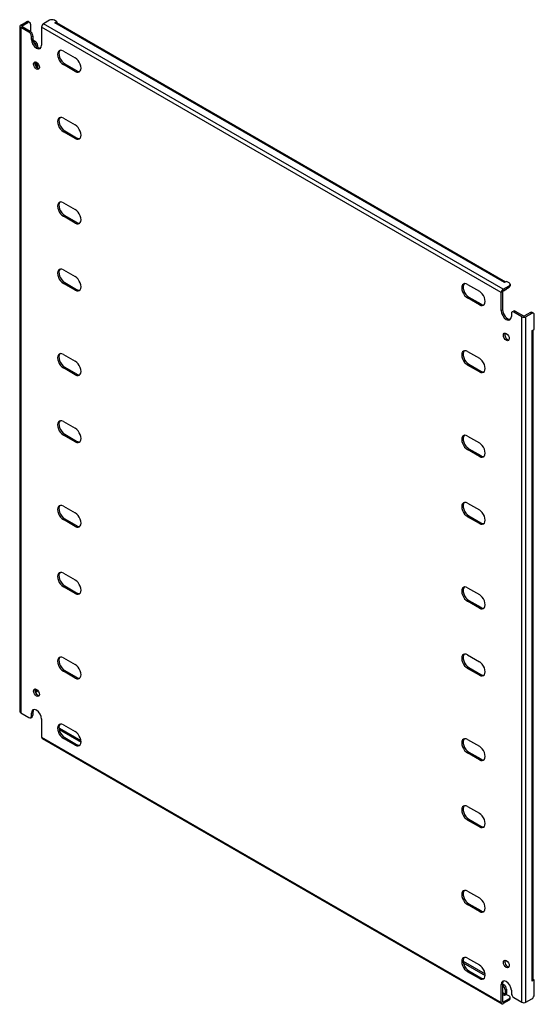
# Model space of a CAD drawing. Header units: inches. Extents: x 10 to 123, y 5 to 66.
# Tile 2 of 2: x 105 to 123, y 31 to 66. Entities that reach past the tile are written whole.
import ezdxf

# ---------------------------------------------------------------- set-up
doc = ezdxf.new("R2010")
doc.units = ezdxf.units.IN
doc.header["$MEASUREMENT"] = 0
doc.layers.add('Visible Edges(ANSI)', color=7, linetype='Continuous', lineweight=25)
doc.layers.add('Visible Tangent Edges(ANSI)', color=7, linetype='Continuous', lineweight=25)

msp = doc.modelspace()

# ---------------------------------------------------------------- linework, layer by layer
at = {"layer": 'Visible Edges(ANSI)'}
for p, q in [((105.194, 65.377), (105.398, 65.495)), ((105.242, 65.35), (105.446, 65.467)), ((105.46, 65.501), (105.508, 65.473)), ((106.193, 65.546), (105.989, 65.428)), ((106.458, 65.495), (106.37, 65.546)), ((106.388, 65.455), (106.458, 65.495)), ((106.458, 65.495), (106.458, 65.448)), ((105.165, 65.337), (105.165, 41.352)), ((105.478, 65.133), (105.194, 65.297)), ((105.242, 65.324), (105.526, 65.161)), ((105.534, 65.416), (105.534, 65.155)), ((105.919, 65.307), (105.919, 64.674)), ((106.388, 65.454), (106.388, 65.455)), ((106.388, 65.455), (106.388, 65.454)), ((122.151, 56.388), (106.438, 65.459)), ((105.566, 64.878), (105.566, 64.98)), ((105.614, 65.008), (105.614, 64.905)), ((105.618, 64.857), (105.693, 64.814)), ((105.637, 64.791), (105.645, 64.786)), ((105.782, 64.661), (105.782, 64.605)), ((106.686, 64.468), (107.097, 64.23)), ((105.733, 64.082), (105.733, 63.922)), ((105.782, 64.046), (105.782, 63.874)), ((107.097, 63.757), (106.686, 63.994)), ((106.734, 64.022), (107.146, 63.784)), ((106.686, 62.12), (107.097, 61.883)), ((106.734, 61.675), (107.146, 61.437)), ((107.097, 61.409), (106.686, 61.647)), ((106.686, 59.161), (107.097, 58.923)), ((107.097, 58.449), (106.686, 58.687)), ((106.734, 58.715), (107.146, 58.477)), ((106.686, 56.813), (107.097, 56.576)), ((107.097, 56.102), (106.686, 56.34)), ((106.734, 56.367), (107.146, 56.13)), ((120.828, 56.303), (121.24, 56.065)), ((122.076, 56.141), (122.28, 56.258)), ((122.076, 56.085), (122.28, 56.203)), ((122.192, 56.411), (122.121, 56.371)), ((122.121, 56.371), (122.121, 56.371)), ((122.121, 56.371), (122.121, 56.371)), ((122.28, 56.36), (122.192, 56.411)), ((122.316, 56.309), (122.316, 56.254)), ((121.24, 55.592), (120.828, 55.829)), ((120.876, 55.857), (121.288, 55.619)), ((122.006, 55.386), (122.006, 56.02)), ((122.054, 56.047), (122.054, 55.414)), ((122.165, 56.115), (122.117, 56.087)), ((122.36, 55.284), (122.36, 55.182)), ((122.386, 55.341), (122.434, 55.369)), ((122.732, 55.171), (122.448, 55.335)), ((122.496, 55.363), (122.78, 55.199)), ((123.027, 55.317), (122.824, 55.199)), ((123.075, 55.289), (122.872, 55.171)), ((123.138, 55.295), (123.09, 55.323)), ((123.164, 54.728), (123.164, 55.238)), ((123.094, 54.687), (123.164, 54.728)), ((123.094, 54.687), (123.094, 54.687)), ((123.094, 54.687), (123.094, 54.687)), ((123.123, 31.968), (123.123, 54.704)), ((106.686, 53.853), (107.097, 53.616)), ((120.828, 53.955), (121.24, 53.718)), ((106.734, 53.408), (107.146, 53.17)), ((121.24, 53.244), (120.828, 53.482)), ((120.876, 53.51), (121.288, 53.272)), ((107.097, 53.142), (106.686, 53.38)), ((106.686, 51.506), (107.097, 51.268)), ((107.097, 50.795), (106.686, 51.032)), ((106.734, 51.06), (107.146, 50.823)), ((120.828, 50.996), (121.24, 50.758)), ((121.24, 50.284), (120.828, 50.522)), ((120.876, 50.55), (121.288, 50.312)), ((120.828, 48.648), (121.24, 48.411)), ((106.686, 48.546), (107.097, 48.309)), ((107.097, 47.835), (106.686, 48.073)), ((106.734, 48.1), (107.146, 47.863)), ((121.24, 47.937), (120.828, 48.175)), ((120.876, 48.202), (121.288, 47.965)), ((106.686, 46.199), (107.097, 45.961)), ((107.097, 45.488), (106.686, 45.725)), ((106.734, 45.753), (107.146, 45.515)), ((120.828, 45.688), (121.24, 45.451)), ((121.24, 44.977), (120.828, 45.215)), ((120.876, 45.243), (121.288, 45.005)), ((106.686, 43.239), (107.097, 43.001)), ((120.828, 43.341), (121.24, 43.103)), ((107.097, 42.528), (106.686, 42.765)), ((106.734, 42.793), (107.146, 42.556)), ((121.24, 42.63), (120.828, 42.867)), ((120.876, 42.895), (121.288, 42.658)), ((105.756, 42.048), (105.708, 42.021)), ((105.733, 42.139), (105.733, 42.077)), ((105.194, 41.312), (105.478, 41.148)), ((105.54, 41.142), (105.588, 41.17)), ((105.566, 41.199), (105.566, 41.301)), ((105.614, 41.329), (105.614, 41.227)), ((105.919, 41.097), (105.919, 40.464)), ((106.537, 40.73), (107.302, 40.288)), ((106.547, 40.78), (107.299, 40.346)), ((106.686, 40.892), (107.097, 40.654)), ((105.94, 40.418), (122.027, 31.131)), ((107.097, 40.18), (106.686, 40.418)), ((106.734, 40.446), (107.146, 40.208)), ((120.828, 40.381), (121.24, 40.144)), ((121.24, 39.67), (120.828, 39.908)), ((120.876, 39.935), (121.288, 39.698)), ((120.828, 38.034), (121.24, 37.796)), ((121.24, 37.323), (120.828, 37.56)), ((120.876, 37.588), (121.288, 37.35)), ((120.828, 35.074), (121.24, 34.836)), ((121.24, 34.363), (120.828, 34.6)), ((120.876, 34.628), (121.288, 34.391)), ((120.671, 32.625), (121.441, 32.181)), ((120.679, 32.565), (121.444, 32.123)), ((120.828, 32.727), (121.24, 32.489)), ((121.24, 32.015), (120.828, 32.253)), ((120.876, 32.281), (121.288, 32.043)), ((122.006, 31.176), (122.006, 31.81)), ((122.054, 31.837), (122.054, 31.204)), ((122.054, 31.827), (122.103, 31.799)), ((122.054, 31.771), (122.055, 31.771)), ((123.164, 31.967), (123.094, 31.927)), ((123.094, 31.927), (123.094, 31.927)), ((123.094, 31.927), (123.094, 31.927)), ((123.123, 31.991), (123.164, 31.967)), ((123.164, 31.457), (123.164, 31.967)), ((122.192, 31.462), (122.121, 31.421)), ((122.121, 31.421), (122.121, 31.421)), ((122.121, 31.421), (122.121, 31.421)), ((122.143, 31.618), (122.143, 31.459)), ((122.191, 31.645), (122.191, 31.487)), ((122.192, 31.462), (122.28, 31.411)), ((122.316, 31.304), (122.316, 31.36)), ((122.36, 31.605), (122.36, 31.503)), ((122.28, 31.309), (122.076, 31.191)), ((122.28, 31.253), (122.076, 31.136)), ((122.448, 31.35), (122.732, 31.187)), ((122.872, 31.187), (123.075, 31.304))]:
    msp.add_line(p, q, dxfattribs=at)
for centre, major_axis, start_param, end_param in [((105.398, 65.393), (0.063, 0.108), 0, 0.785398), ((105.446, 65.365), (0.063, 0.108), 5.497787, 7.068583), ((106.281, 65.495), (0.125, 0), 0.785398, 2.356194), ((106.388, 65.374), (0.0495, 0.0857), 0, 0.785398), ((105.264, 65.337), (-0.099, 0), 5.497787, 7.068583), ((105.264, 65.337), (-0.031, 0), 5.497787, 7.068583), ((105.478, 65.031), (0.062, -0.108), 0.785398, 2.356194), ((105.526, 65.059), (-0.063, 0.108), 3.926991, 5.497787), ((105.989, 65.348), (0.0495, 0.0857), 0.785398, 2.356194), ((105.743, 64.776), (0.125, -0.217), 3.926991, 7.068583), ((105.791, 64.803), (0.125, -0.217), 3.926991, 6.089646), ((105.645, 64.684), (0.062, -0.108), 0.887242, 2.356194), ((105.693, 64.712), (-0.063, 0.108), 3.926991, 5.497787), ((106.686, 64.231), (-0.145, 0.251), 5.497787, 8.63938), ((106.734, 64.259), (-0.145, 0.251), 0.166574, 2.356194), ((105.791, 63.987), (-0.073, 0.126), 0.338008, 2.803584), ((107.097, 63.993), (0.145, -0.251), 5.497787, 8.63938), ((107.146, 64.021), (0.145, -0.251), 5.497787, 6.116612), ((106.686, 61.884), (-0.145, 0.251), 5.497787, 8.63938), ((106.734, 61.911), (-0.145, 0.251), 0.166574, 2.356194), ((107.097, 61.646), (0.145, -0.251), 5.497787, 8.63938), ((107.146, 61.674), (0.145, -0.251), 5.497787, 6.116612), ((106.686, 58.924), (-0.145, 0.251), 5.497787, 8.63938), ((106.734, 58.952), (-0.145, 0.251), 0.166574, 2.356194), ((107.097, 58.686), (0.145, -0.251), 5.497787, 8.63938), ((107.146, 58.714), (0.145, -0.251), 5.497787, 6.116612), ((106.686, 56.576), (-0.145, 0.251), 5.497787, 8.63938), ((106.734, 56.604), (-0.145, 0.251), 0.166574, 2.356194), ((107.097, 56.339), (0.145, -0.251), 5.497787, 8.63938), ((120.828, 56.066), (-0.145, 0.251), 5.497787, 8.63938), ((120.876, 56.094), (-0.145, 0.251), 0.166574, 2.356194), ((122.121, 56.29), (0.0495, 0.0857), 0.721823, 0.785398), ((122.191, 56.309), (0.125, 0), 5.497787, 7.068583), ((122.191, 56.254), (0.125, 0), 5.497787, 6.283185), ((107.146, 56.367), (0.145, -0.251), 5.497787, 6.116612), ((121.24, 55.828), (0.145, -0.251), 5.497787, 8.63938), ((122.076, 56.06), (0.0495, 0.0857), 0.785398, 2.356194), ((122.076, 56.06), (0.0155, 0.0268), 0.785398, 2.356194), ((122.055, 56.196), (0.062, -0.108), 5.726091, 6.840784), ((122.103, 56.223), (0.062, -0.108), 0, 0.557599), ((121.288, 55.856), (0.145, -0.251), 5.497787, 6.116612), ((122.183, 55.284), (0.125, -0.217), 3.926991, 7.068583), ((122.231, 55.312), (0.125, -0.217), 3.926991, 6.089646), ((122.448, 55.233), (-0.062, 0.108), 5.497787, 7.068583), ((122.496, 55.261), (-0.063, 0.108), 5.497787, 6.283185), ((122.802, 55.212), (0.099, 0), 3.926991, 5.497787), ((122.802, 55.212), (0.031, 0), 3.926991, 5.497787), ((123.027, 55.214), (0.063, 0.108), 0, 0.785398), ((123.075, 55.187), (0.062, 0.108), 5.497787, 7.068583), ((122.231, 54.495), (-0.073, 0.126), 0.338008, 2.803584), ((123.024, 54.727), (0.099, 0), 5.497787, 5.561362), ((106.686, 53.617), (-0.145, 0.251), 5.497787, 8.63938), ((106.734, 53.644), (-0.145, 0.251), 0.166574, 2.356194), ((120.828, 53.719), (-0.145, 0.251), 5.497787, 8.63938), ((120.876, 53.746), (-0.145, 0.251), 0.166574, 2.356194), ((107.097, 53.379), (0.145, -0.251), 5.497787, 8.63938), ((121.24, 53.481), (0.145, -0.251), 5.497787, 8.63938), ((107.146, 53.407), (0.145, -0.251), 5.497787, 6.116612), ((121.288, 53.509), (0.145, -0.251), 5.497787, 6.116612), ((106.686, 51.269), (-0.145, 0.251), 5.497787, 8.63938), ((106.734, 51.297), (-0.145, 0.251), 0.166574, 2.356194), ((107.097, 51.032), (0.145, -0.251), 5.497787, 8.63938), ((120.828, 50.759), (-0.145, 0.251), 5.497787, 8.63938), ((120.876, 50.787), (-0.145, 0.251), 0.166574, 2.356194), ((107.146, 51.059), (0.145, -0.251), 5.497787, 6.116612), ((121.24, 50.521), (0.145, -0.251), 5.497787, 8.63938), ((121.288, 50.549), (0.145, -0.251), 5.497787, 6.116612), ((106.686, 48.309), (-0.145, 0.251), 5.497787, 8.63938), ((120.828, 48.411), (-0.145, 0.251), 5.497787, 8.63938), ((120.876, 48.439), (-0.145, 0.251), 0.166574, 2.356194), ((106.734, 48.337), (-0.145, 0.251), 0.166574, 2.356194), ((107.097, 48.072), (0.145, -0.251), 5.497787, 8.63938), ((121.24, 48.174), (0.145, -0.251), 5.497787, 8.63938), ((121.288, 48.202), (0.145, -0.251), 5.497787, 6.116612), ((107.146, 48.1), (0.145, -0.251), 5.497787, 6.116612), ((106.686, 45.962), (-0.145, 0.251), 5.497787, 8.63938), ((106.734, 45.99), (-0.145, 0.251), 0.166574, 2.356194), ((107.097, 45.724), (0.145, -0.251), 5.497787, 8.63938), ((107.146, 45.752), (0.145, -0.251), 5.497787, 6.116612), ((120.828, 45.452), (-0.145, 0.251), 5.497787, 8.63938), ((120.876, 45.479), (-0.145, 0.251), 0.166574, 2.356194), ((121.24, 45.214), (0.145, -0.251), 5.497787, 8.63938), ((121.288, 45.242), (0.145, -0.251), 5.497787, 6.116612), ((106.686, 43.002), (-0.145, 0.251), 5.497787, 8.63938), ((106.734, 43.03), (-0.145, 0.251), 0.166574, 2.356194), ((120.828, 43.104), (-0.145, 0.251), 5.497787, 8.63938), ((120.876, 43.132), (-0.145, 0.251), 0.166574, 2.356194), ((121.24, 42.867), (0.145, -0.251), 5.497787, 8.63938), ((107.097, 42.765), (0.145, -0.251), 5.497787, 8.63938), ((107.146, 42.792), (0.145, -0.251), 5.497787, 6.116612), ((121.288, 42.894), (0.145, -0.251), 5.497787, 6.116612), ((105.791, 42.044), (-0.073, 0.126), 0.338008, 2.803584), ((105.645, 42.128), (0.063, -0.108), 0.012335, 0.785398), ((105.693, 42.156), (0.063, -0.108), 0, 0.762813), ((105.264, 41.352), (-0.099, 0), 0, 0.785398), ((105.743, 41.199), (-0.125, 0.217), 3.926991, 7.068583), ((105.791, 41.227), (-0.125, 0.217), 0.193539, 0.785398), ((105.478, 41.25), (0.062, -0.108), 5.497787, 7.068583), ((105.526, 41.278), (0.062, -0.108), 0, 0.785398), ((106.686, 40.655), (-0.145, 0.251), 5.497787, 8.63938), ((106.734, 40.682), (-0.145, 0.251), 0.166574, 2.356194), ((106.547, 40.678), (-0.063, 0.108), 5.497787, 5.695787), ((105.989, 40.504), (-0.0495, -0.0857), 5.497787, 6.283185), ((107.097, 40.417), (0.145, -0.251), 5.497787, 8.63938), ((120.828, 40.144), (-0.145, 0.251), 5.497787, 8.63938), ((120.876, 40.172), (-0.145, 0.251), 0.166574, 2.356194), ((107.146, 40.445), (0.145, -0.251), 5.497787, 6.116612), ((121.24, 39.907), (0.145, -0.251), 5.497787, 8.63938), ((121.288, 39.935), (0.145, -0.251), 5.497787, 6.116612), ((120.828, 37.797), (-0.145, 0.251), 5.497787, 8.63938), ((120.876, 37.825), (-0.145, 0.251), 0.166574, 2.356194), ((121.24, 37.559), (0.145, -0.251), 5.497787, 8.63938), ((121.288, 37.587), (0.145, -0.251), 5.497787, 6.116612), ((120.828, 34.837), (-0.145, 0.251), 5.497787, 8.63938), ((120.876, 34.865), (-0.145, 0.251), 0.166574, 2.356194), ((121.24, 34.6), (0.145, -0.251), 5.497787, 8.63938), ((121.288, 34.627), (0.145, -0.251), 5.497787, 6.116612), ((120.828, 32.49), (-0.145, 0.251), 5.497787, 8.63938), ((120.876, 32.518), (-0.145, 0.251), 0.166574, 2.356194), ((121.24, 32.252), (0.145, -0.251), 5.497787, 8.63938), ((122.231, 32.552), (-0.073, 0.126), 0.338008, 2.803584), ((121.288, 32.28), (0.145, -0.251), 5.497787, 6.116612), ((122.183, 31.708), (-0.125, 0.217), 3.926991, 7.068583), ((122.231, 31.735), (-0.125, 0.217), 0.193539, 0.785398), ((122.055, 31.669), (0.062, -0.108), 0.785398, 2.356194), ((122.103, 31.697), (-0.063, 0.108), 3.926991, 5.497787), ((123.024, 31.968), (0.099, 0), 5.497787, 6.283185), ((122.121, 31.447), (0.0155, 0.0268), 3.926991, 5.497787), ((122.121, 31.447), (0.0495, 0.0857), 5.177171, 5.497787), ((122.191, 31.36), (0.125, 0), 5.497787, 7.068583), ((122.448, 31.452), (-0.062, 0.108), 0.785398, 2.356194), ((123.075, 31.406), (-0.063, -0.108), 0.785398, 2.356194), ((122.076, 31.216), (-0.0495, -0.0857), 5.497787, 7.068583), ((122.076, 31.216), (-0.0155, -0.0268), 5.497787, 7.068583), ((122.191, 31.304), (0.125, 0), 5.497787, 6.283185), ((122.802, 31.227), (0.099, 0), 3.926991, 5.497787)]:
    msp.add_ellipse(centre, major_axis=major_axis, ratio=0.57735, start_param=start_param, end_param=end_param, dxfattribs=at)
for centre, major_axis in [((105.743, 63.959), (0.072, -0.126)), ((122.183, 54.467), (0.072, -0.126)), ((105.743, 42.016), (-0.072, 0.126)), ((122.183, 32.524), (-0.072, 0.126))]:
    msp.add_ellipse(centre, major_axis=major_axis, ratio=0.57735, dxfattribs=at)
at = {"layer": 'Visible Tangent Edges(ANSI)'}
for p, q in [((105.398, 65.495), (105.446, 65.467)), ((105.194, 65.297), (105.194, 41.312)), ((105.242, 65.324), (105.242, 65.35)), ((105.526, 65.161), (105.478, 65.133)), ((122.006, 56.02), (105.919, 65.307)), ((122.076, 56.141), (105.989, 65.428)), ((122.121, 56.371), (106.388, 65.455)), ((105.566, 64.98), (105.614, 65.008)), ((105.566, 64.878), (105.614, 64.905)), ((105.693, 64.814), (105.645, 64.786)), ((105.74, 64.637), (105.782, 64.661)), ((106.686, 63.994), (106.734, 64.022)), ((107.097, 63.757), (107.146, 63.784)), ((106.686, 61.647), (106.734, 61.675)), ((107.097, 61.409), (107.146, 61.437)), ((106.686, 58.687), (106.734, 58.715)), ((107.097, 58.449), (107.146, 58.477)), ((106.686, 56.34), (106.734, 56.367)), ((122.28, 56.258), (122.28, 56.203)), ((107.097, 56.102), (107.146, 56.13)), ((120.828, 55.829), (120.876, 55.857)), ((121.24, 55.592), (121.288, 55.619)), ((122.006, 55.386), (122.054, 55.414)), ((122.448, 55.335), (122.496, 55.363)), ((122.732, 31.187), (122.732, 55.171)), ((122.872, 31.187), (122.872, 55.171)), ((123.027, 55.317), (123.075, 55.289)), ((123.094, 31.927), (123.094, 54.687)), ((106.686, 53.38), (106.734, 53.408)), ((120.828, 53.482), (120.876, 53.51)), ((107.097, 53.142), (107.146, 53.17)), ((121.24, 53.244), (121.288, 53.272)), ((106.686, 51.032), (106.734, 51.06)), ((107.097, 50.795), (107.146, 50.823)), ((120.828, 50.522), (120.876, 50.55)), ((121.24, 50.284), (121.288, 50.312)), ((106.686, 48.073), (106.734, 48.1)), ((120.828, 48.175), (120.876, 48.202)), ((121.24, 47.937), (121.288, 47.965)), ((107.097, 47.835), (107.146, 47.863)), ((106.686, 45.725), (106.734, 45.753)), ((107.097, 45.488), (107.146, 45.515)), ((120.828, 45.215), (120.876, 45.243)), ((121.24, 44.977), (121.288, 45.005)), ((106.686, 42.765), (106.734, 42.793)), ((120.828, 42.867), (120.876, 42.895)), ((107.097, 42.528), (107.146, 42.556)), ((121.24, 42.63), (121.288, 42.658)), ((105.78, 42.104), (105.733, 42.077)), ((105.566, 41.301), (105.614, 41.329)), ((105.614, 41.227), (105.566, 41.199)), ((106.531, 40.771), (106.547, 40.78)), ((105.919, 40.464), (122.006, 31.176)), ((106.686, 40.418), (106.734, 40.446)), ((107.097, 40.18), (107.146, 40.208)), ((120.828, 39.908), (120.876, 39.935)), ((121.24, 39.67), (121.288, 39.698)), ((120.828, 37.56), (120.876, 37.588)), ((121.24, 37.323), (121.288, 37.35)), ((120.828, 34.6), (120.876, 34.628)), ((121.24, 34.363), (121.288, 34.391)), ((120.828, 32.253), (120.876, 32.281)), ((121.24, 32.015), (121.288, 32.043)), ((122.006, 31.81), (122.054, 31.837)), ((122.103, 31.799), (122.055, 31.771)), ((122.143, 31.459), (122.054, 31.511)), ((122.121, 31.421), (122.054, 31.46)), ((122.143, 31.618), (122.191, 31.645)), ((122.076, 31.191), (122.054, 31.204)), ((122.28, 31.309), (122.28, 31.253))]:
    msp.add_line(p, q, dxfattribs=at)

doc.saveas('drawing.dxf')
